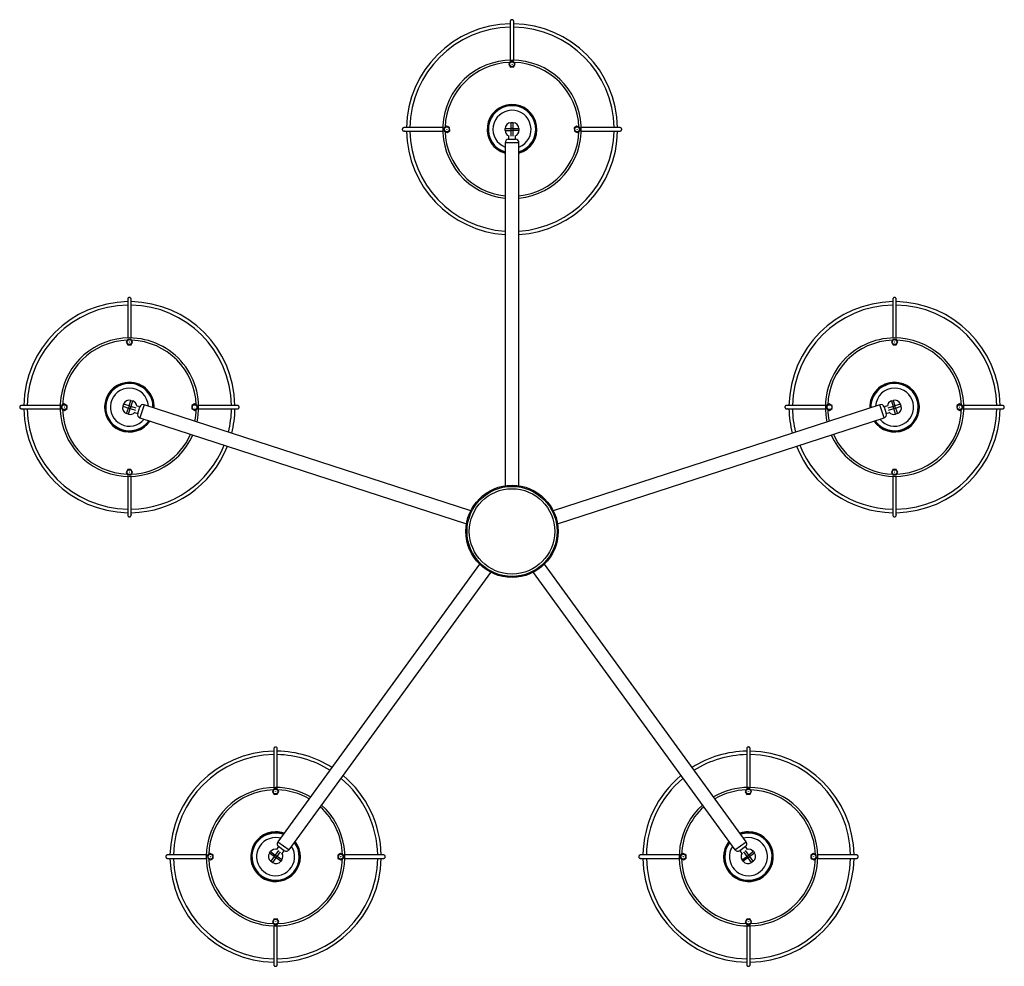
# Model space of a CAD drawing. Header units: millimetres. Extents: x 373 to 1003, y 310 to 706.
# Tile 5 of 6: x 599 to 770, y 542 to 706. Entities that reach past the tile are written whole.
import ezdxf

# ---------------------------------------------------------------- set-up
doc = ezdxf.new("R2010")
doc.units = ezdxf.units.MM

msp = doc.modelspace()

# ---------------------------------------------------------------- linework, layer by layer
at = {"color": 7, "linetype": 'Continuous', "lineweight": 25}
for p, q in [((684.29, 699.01), (684.03, 698.51)), ((684.03, 698.51), (684.33, 698.04)), ((684.84, 699.03), (684.29, 699.01)), ((684.33, 698.04), (684.89, 698.07)), ((685.14, 698.56), (684.84, 699.03)), ((684.89, 698.07), (685.14, 698.56)), ((673.28, 687.81), (672.81, 687.51)), ((673.77, 687.56), (673.28, 687.81)), ((684.39, 688.38), (684.39, 687.38)), ((684.79, 688.38), (684.39, 688.38)), ((684.79, 687.38), (684.79, 688.38)), ((695.84, 687.81), (695.37, 687.51)), ((696.34, 687.56), (695.84, 687.81)), ((672.81, 687.51), (672.83, 686.96)), ((672.83, 686.96), (673.33, 686.7)), ((673.33, 686.7), (673.8, 687)), ((673.8, 687), (673.77, 687.56)), ((683.39, 687.38), (684.39, 687.38)), ((683.39, 687.05), (683.39, 687.38)), ((683.39, 687.05), (684.39, 687.05)), ((683.99, 686.14), (683.99, 685.54)), ((684.79, 687.38), (684.39, 687.38)), ((684.39, 687.38), (684.39, 687.05)), ((684.79, 687.05), (684.39, 687.05)), ((684.79, 687.05), (684.79, 687.38)), ((684.79, 687.38), (685.79, 687.38)), ((685.79, 687.05), (684.79, 687.05)), ((685.19, 685.54), (685.19, 686.14)), ((685.79, 687.38), (685.79, 687.05)), ((695.37, 687.51), (695.4, 686.96)), ((695.4, 686.96), (695.89, 686.7)), ((695.89, 686.7), (696.36, 687)), ((696.36, 687), (696.34, 687.56)), ((683.39, 684.94), (683.39, 625.45)), ((683.99, 685.54), (685.19, 685.54)), ((685.79, 625.45), (685.79, 684.94)), ((617.98, 650.83), (617.72, 650.34)), ((617.72, 650.34), (618.02, 649.87)), ((618.54, 650.86), (617.98, 650.83)), ((618.84, 650.39), (618.54, 650.86)), ((618.58, 649.9), (618.84, 650.39)), ((750.59, 650.83), (750.34, 650.34)), ((750.34, 650.34), (750.64, 649.87)), ((751.15, 650.86), (750.59, 650.83)), ((751.45, 650.39), (751.15, 650.86)), ((751.19, 649.9), (751.45, 650.39)), ((618.02, 649.87), (618.58, 649.9)), ((750.64, 649.87), (751.19, 649.9)), ((618.23, 639.31), (618.53, 640.26)), ((618.53, 640.26), (618.84, 640.16)), ((618.84, 640.16), (618.54, 639.21)), ((750.33, 640.16), (750.64, 640.26)), ((750.33, 640.16), (750.64, 639.21)), ((750.64, 640.26), (750.95, 639.31)), ((606.97, 639.64), (606.5, 639.34)), ((606.5, 639.34), (606.53, 638.78)), ((606.53, 638.78), (607.02, 638.52)), ((607.47, 639.38), (606.97, 639.64)), ((607.02, 638.52), (607.49, 638.82)), ((607.49, 638.82), (607.47, 639.38)), ((617.27, 639.62), (617.15, 639.24)), ((617.15, 639.24), (618.1, 638.93)), ((618.23, 639.31), (617.27, 639.62)), ((617.79, 637.98), (618.1, 638.93)), ((618.23, 639.31), (618.1, 638.93)), ((618.1, 638.93), (618.41, 638.83)), ((618.1, 637.88), (618.41, 638.83)), ((618.54, 639.21), (618.23, 639.31)), ((618.54, 639.21), (618.41, 638.83)), ((620.1, 639.12), (619.53, 639.31)), ((619.73, 637.98), (620.1, 639.12)), ((677.43, 621.12), (620.86, 639.51)), ((629.54, 639.64), (629.07, 639.34)), ((629.07, 639.34), (629.09, 638.78)), ((629.09, 638.78), (629.59, 638.52)), ((630.03, 639.38), (629.54, 639.64)), ((629.59, 638.52), (630.06, 638.82)), ((630.06, 638.82), (630.03, 639.38)), ((748.32, 639.51), (691.74, 621.12)), ((739.58, 639.64), (739.11, 639.34)), ((739.11, 639.34), (739.14, 638.78)), ((739.14, 638.78), (739.63, 638.52)), ((740.08, 639.38), (739.58, 639.64)), ((739.63, 638.52), (740.1, 638.82)), ((740.1, 638.82), (740.08, 639.38)), ((749.64, 639.31), (749.07, 639.12)), ((749.07, 639.12), (749.44, 637.98)), ((750.95, 639.31), (750.64, 639.21)), ((750.76, 638.83), (750.64, 639.21)), ((750.76, 638.83), (751.07, 638.93)), ((751.07, 637.88), (750.76, 638.83)), ((751.9, 639.62), (750.95, 639.31)), ((751.07, 638.93), (750.95, 639.31)), ((751.07, 638.93), (752.02, 639.24)), ((751.07, 638.93), (751.38, 637.98)), ((752.02, 639.24), (751.9, 639.62)), ((762.15, 639.64), (761.68, 639.34)), ((761.68, 639.34), (761.71, 638.78)), ((761.71, 638.78), (762.2, 638.52)), ((762.64, 639.38), (762.15, 639.64)), ((762.2, 638.52), (762.67, 638.82)), ((762.67, 638.82), (762.64, 639.38)), ((618.1, 637.88), (617.79, 637.98)), ((619.16, 638.16), (619.73, 637.98)), ((620.11, 637.22), (676.69, 618.84)), ((692.48, 618.84), (749.06, 637.22)), ((749.44, 637.98), (750.01, 638.16)), ((751.38, 637.98), (751.07, 637.88)), ((617.98, 628.27), (617.72, 627.77)), ((618.54, 628.29), (617.98, 628.27)), ((618.84, 627.82), (618.54, 628.29)), ((750.59, 628.27), (750.34, 627.77)), ((751.15, 628.29), (750.59, 628.27)), ((751.45, 627.82), (751.15, 628.29)), ((617.72, 627.77), (618.02, 627.3)), ((618.02, 627.3), (618.58, 627.33)), ((618.58, 627.33), (618.84, 627.82)), ((750.34, 627.77), (750.64, 627.3)), ((750.64, 627.3), (751.19, 627.33)), ((751.19, 627.33), (751.45, 627.82)), ((678.97, 611.84), (644, 563.71)), ((725.17, 563.71), (690.21, 611.84)), ((645.94, 562.3), (680.91, 610.43)), ((688.26, 610.43), (723.23, 562.3)), ((643.31, 572.89), (643.05, 572.39)), ((643.05, 572.39), (643.35, 571.92)), ((643.86, 572.91), (643.31, 572.89)), ((643.35, 571.92), (643.91, 571.95)), ((644.16, 572.44), (643.86, 572.91)), ((643.91, 571.95), (644.16, 572.44)), ((725.27, 572.89), (725.01, 572.39)), ((725.01, 572.39), (725.31, 571.92)), ((725.82, 572.91), (725.27, 572.89)), ((725.31, 571.92), (725.87, 571.95)), ((726.12, 572.44), (725.82, 572.91)), ((725.87, 571.95), (726.12, 572.44)), ((632.3, 561.69), (631.83, 561.39)), ((632.79, 561.43), (632.3, 561.69)), ((632.82, 560.88), (632.79, 561.43)), ((642.56, 561.74), (642.76, 562)), ((643.37, 561.15), (642.56, 561.74)), ((642.76, 562), (643.56, 561.42)), ((643.56, 561.42), (643.37, 561.15)), ((643.56, 561.42), (643.89, 561.18)), ((644.13, 562.88), (643.78, 562.39)), ((645.1, 562.17), (644.13, 562.88)), ((644.75, 561.69), (645.1, 562.17)), ((654.86, 561.69), (654.4, 561.39)), ((655.36, 561.43), (654.86, 561.69)), ((655.38, 560.88), (655.36, 561.43)), ((714.26, 561.69), (713.79, 561.39)), ((714.75, 561.43), (714.26, 561.69)), ((714.78, 560.88), (714.75, 561.43)), ((725.04, 562.88), (724.07, 562.17)), ((724.07, 562.17), (724.42, 561.69)), ((725.39, 562.39), (725.04, 562.88)), ((725.28, 561.18), (725.61, 561.42)), ((726.42, 562), (725.61, 561.42)), ((725.8, 561.15), (725.61, 561.42)), ((726.61, 561.74), (725.8, 561.15)), ((726.42, 562), (726.61, 561.74)), ((736.82, 561.69), (736.35, 561.39)), ((737.32, 561.43), (736.82, 561.69)), ((737.34, 560.88), (737.32, 561.43)), ((631.83, 561.39), (631.85, 560.83)), ((631.85, 560.83), (632.35, 560.58)), ((632.35, 560.58), (632.82, 560.88)), ((643.37, 561.15), (642.79, 560.34)), ((642.79, 560.34), (643.11, 560.11)), ((643.11, 560.11), (643.7, 560.92)), ((643.37, 561.15), (643.7, 560.92)), ((643.7, 560.92), (643.89, 561.18)), ((644.51, 560.33), (643.7, 560.92)), ((644.7, 560.59), (643.89, 561.18)), ((644.7, 560.59), (644.51, 560.33)), ((654.4, 561.39), (654.42, 560.83)), ((654.42, 560.83), (654.92, 560.58)), ((654.92, 560.58), (655.38, 560.88)), ((713.79, 561.39), (713.81, 560.83)), ((713.81, 560.83), (714.31, 560.58)), ((714.31, 560.58), (714.78, 560.88)), ((724.47, 560.59), (725.28, 561.18)), ((724.67, 560.33), (724.47, 560.59)), ((725.48, 560.92), (724.67, 560.33)), ((725.28, 561.18), (725.48, 560.92)), ((725.48, 560.92), (725.8, 561.15)), ((725.48, 560.92), (726.06, 560.11)), ((726.39, 560.34), (725.8, 561.15)), ((726.06, 560.11), (726.39, 560.34)), ((736.35, 561.39), (736.38, 560.83)), ((736.38, 560.83), (736.87, 560.58)), ((736.87, 560.58), (737.34, 560.88)), ((643.31, 550.32), (643.05, 549.83)), ((643.05, 549.83), (643.35, 549.36)), ((643.86, 550.35), (643.31, 550.32)), ((644.16, 549.88), (643.86, 550.35)), ((643.91, 549.38), (644.16, 549.88)), ((725.27, 550.32), (725.01, 549.83)), ((725.01, 549.83), (725.31, 549.36)), ((725.82, 550.35), (725.27, 550.32)), ((726.12, 549.88), (725.82, 550.35)), ((725.87, 549.38), (726.12, 549.88)), ((643.35, 549.36), (643.91, 549.38)), ((725.31, 549.36), (725.87, 549.38))]:
    msp.add_line(p, q, dxfattribs=at)
at = {"color": 8, "linetype": 'Continuous', "lineweight": 25}
for p, q in [((684.39, 687.05), (684.39, 686.1)), ((684.79, 686.1), (684.79, 687.05)), ((685.79, 684.94), (683.39, 684.94)), ((618.41, 638.83), (619.31, 638.54)), ((619.44, 638.92), (618.54, 639.21)), ((620.86, 639.51), (620.11, 637.22)), ((749.06, 637.22), (748.32, 639.51)), ((750.64, 639.21), (749.74, 638.92)), ((749.86, 638.54), (750.76, 638.83)), ((644, 563.71), (645.94, 562.3)), ((723.23, 562.3), (725.17, 563.71)), ((644.12, 562.18), (643.56, 561.42)), ((643.89, 561.18), (644.45, 561.95)), ((724.73, 561.95), (725.28, 561.18)), ((725.61, 561.42), (725.05, 562.18))]:
    msp.add_line(p, q, dxfattribs=at)
at = {"color": 8, "linetype": 'Continuous', "lineweight": 25, "flags": 128}
for points in [[(644.44, 564.33), (644.09, 564.4), (643.61, 564.43)], [(725.57, 564.43), (725.08, 564.4), (724.73, 564.33)]]:
    msp.add_lwpolyline(points, dxfattribs=at)
at = {"color": 7, "linetype": 'Continuous', "lineweight": 25}
for centre, radius in [((684.59, 698.54), 0.417), ((684.59, 698.54), 0.0166), ((673.3, 687.26), 0.417), ((673.3, 687.26), 0.0166), ((695.87, 687.26), 0.417), ((695.87, 687.26), 0.0166), ((618.28, 650.37), 0.417), ((618.28, 650.37), 0.0166), ((750.89, 650.37), 0.417), ((750.89, 650.37), 0.0166), ((606.99, 639.08), 0.417), ((606.99, 639.08), 0.0166), ((629.57, 639.08), 0.417), ((629.57, 639.08), 0.0166), ((739.61, 639.08), 0.417), ((739.61, 639.08), 0.0166), ((762.18, 639.08), 0.417), ((762.18, 639.08), 0.0166), ((618.28, 627.8), 0.417), ((750.89, 627.8), 0.417), ((618.28, 627.8), 0.0166), ((750.89, 627.8), 0.0166), ((684.59, 617.54), 8), ((684.59, 617.54), 7.8), ((684.59, 617.54), 7.4), ((643.61, 572.42), 0.417), ((643.61, 572.42), 0.0166), ((725.57, 572.42), 0.417), ((725.57, 572.42), 0.0166), ((632.32, 561.13), 0.417), ((654.89, 561.13), 0.417), ((714.28, 561.13), 0.417), ((736.85, 561.13), 0.417), ((632.32, 561.13), 0.0166), ((654.89, 561.13), 0.0166), ((714.28, 561.13), 0.0166), ((736.85, 561.13), 0.0166), ((643.61, 549.85), 0.417), ((643.61, 549.85), 0.0166), ((725.57, 549.85), 0.417), ((725.57, 549.85), 0.0166)]:
    msp.add_circle(centre, radius, dxfattribs=at)
for centre, radius, start, end in [((684.59, 687.26), 18.3, 90.9417, 179.0583), ((684.59, 687.26), 17.7, 90.9741, 179.0281), ((684.59, 687.26), 18.3, 0.9423, 89.0592), ((684.59, 687.26), 17.7, 0.9714, 89.0266), ((684.59, 687.26), 12, 90, 264.2608), ((684.59, 687.26), 12, 275.7392, 90), ((684.59, 687.26), 4.31, 92.2231, 253.8378), ((684.59, 687.26), 4.2, 92.2231, 253.3985), ((684.59, 687.26), 4.1, 92.2231, 252.9814), ((684.59, 687.26), 4.31, 286.1622, 92.2231), ((684.59, 687.26), 4.2, 286.6015, 92.2231), ((684.59, 687.26), 4.1, 287.0186, 92.2231), ((684.39, 687.38), 1, 90, 180), ((684.79, 687.38), 1, 0, 90), ((684.59, 687.26), 18.3, 180.9386, 266.2402), ((684.59, 687.26), 17.7, 180.9716, 266.1126), ((684.39, 687.05), 1, 180, 249.6906), ((684.79, 687.05), 1, 290.3094, 0), ((684.59, 687.26), 17.7, 273.8874, 359.0279), ((684.59, 687.26), 18.3, 273.7598, 359.0597), ((683.99, 684.94), 0.6, 90, 180), ((685.19, 684.94), 0.6, 0, 90), ((618.28, 639.08), 18.3, 90.9417, 179.0583), ((618.28, 639.08), 18.3, 0.9423, 89.0592), ((750.89, 639.08), 18.3, 90.9417, 179.0583), ((750.89, 639.08), 18.3, 0.9423, 89.0592), ((618.28, 639.08), 17.7, 90.9741, 179.0281), ((618.28, 639.08), 17.7, 0.9714, 89.0266), ((750.89, 639.08), 17.7, 90.9741, 179.0281), ((750.89, 639.08), 17.7, 0.9714, 89.0266), ((618.28, 639.08), 12, 90, 336.2608), ((618.28, 639.08), 12, 347.7392, 90), ((750.89, 639.08), 12, 90, 192.2608), ((750.89, 639.08), 12, 203.7392, 90), ((618.28, 639.08), 4.31, 90, 325.8378), ((618.28, 639.08), 4.31, 358.1622, 90), ((750.89, 639.08), 4.31, 90, 181.8378), ((750.89, 639.08), 4.31, 214.1622, 90), ((618.28, 639.08), 4.2, 90, 325.3985), ((618.28, 639.08), 4.1, 90, 324.9814), ((618.28, 639.08), 4.2, 358.6015, 90), ((618.28, 639.08), 4.1, 359.0186, 90), ((750.89, 639.08), 4.2, 90, 181.3985), ((750.89, 639.08), 4.1, 90, 180.9814), ((750.89, 639.08), 4.2, 214.6015, 90), ((750.89, 639.08), 4.1, 215.0186, 90), ((618.23, 639.31), 1, 72, 162), ((618.54, 639.21), 1, 2.3094, 72), ((750.64, 639.21), 1, 108, 177.6906), ((750.95, 639.31), 1, 18, 108), ((618.28, 639.08), 18.3, 180.9386, 269.061), ((618.28, 639.08), 17.7, 180.9716, 269.0263), ((618.1, 638.93), 1, 162, 252), ((618.41, 638.83), 1, 252, 321.6906), ((620.67, 638.94), 0.6, 72, 162), ((618.28, 639.08), 17.7, 345.8874, 359.0279), ((618.28, 639.08), 18.3, 345.7598, 359.0597), ((750.89, 639.08), 18.3, 180.9386, 194.2402), ((750.89, 639.08), 17.7, 180.9716, 194.1126), ((748.5, 638.94), 0.6, 18, 108), ((750.76, 638.83), 1, 218.3094, 288), ((750.89, 639.08), 17.7, 270.9734, 359.0279), ((750.89, 639.08), 18.3, 270.9409, 359.0597), ((751.07, 638.93), 1, 288, 18), ((620.3, 637.79), 0.6, 162, 252), ((748.87, 637.79), 0.6, 288, 18), ((618.28, 639.08), 17.7, 270.9734, 338.1126), ((618.28, 639.08), 18.3, 270.9409, 338.2402), ((750.89, 639.08), 18.3, 201.7598, 269.061), ((750.89, 639.08), 17.7, 201.8874, 269.0263), ((643.61, 561.13), 18.3, 90.9417, 179.0583), ((643.61, 561.13), 17.7, 90.9741, 179.0281), ((643.61, 561.13), 18.3, 57.7598, 89.0592), ((643.61, 561.13), 17.7, 57.8874, 89.0266), ((725.57, 561.13), 18.3, 90.9417, 122.2402), ((725.57, 561.13), 17.7, 90.9741, 122.1126), ((725.57, 561.13), 18.3, 0.9423, 89.0592), ((725.57, 561.13), 17.7, 0.9714, 89.0266), ((643.61, 561.13), 18.3, 0.9423, 50.2402), ((725.57, 561.13), 18.3, 129.7598, 179.0583), ((643.61, 561.13), 17.7, 0.9714, 50.1126), ((725.57, 561.13), 17.7, 129.8874, 179.0281), ((643.61, 561.13), 12, 90, 48.2608), ((643.61, 561.13), 12, 59.7392, 90), ((725.57, 561.13), 12, 131.7392, 90), ((725.57, 561.13), 12, 90, 120.2608), ((643.61, 561.13), 4.31, 90, 37.8378), ((643.61, 561.13), 4.2, 90, 37.3985), ((643.61, 561.13), 4.1, 90, 36.9814), ((643.61, 561.13), 4.31, 70.1622, 90), ((643.61, 561.13), 4.2, 70.6015, 90), ((643.61, 561.13), 4.1, 71.0186, 90), ((725.57, 561.13), 4.31, 142.1622, 90), ((725.57, 561.13), 4.2, 142.6015, 90), ((725.57, 561.13), 4.1, 143.0186, 90), ((725.57, 561.13), 4.31, 90, 109.8378), ((725.57, 561.13), 4.2, 90, 109.3985), ((725.57, 561.13), 4.1, 90, 108.9814), ((644.48, 563.36), 0.6, 144, 234), ((724.69, 563.36), 0.6, 306, 36), ((643.37, 561.15), 1, 144, 234), ((643.56, 561.42), 1, 74.3094, 144), ((643.89, 561.18), 1, 324, 33.6906), ((645.45, 562.66), 0.6, 234, 324), ((723.72, 562.66), 0.6, 216, 306), ((725.28, 561.18), 1, 146.3094, 216), ((725.61, 561.42), 1, 36, 105.6906), ((725.8, 561.15), 1, 306, 36), ((643.61, 561.13), 18.3, 180.9386, 269.061), ((643.61, 561.13), 17.7, 180.9716, 269.0263), ((643.7, 560.92), 1, 234, 324), ((643.61, 561.13), 17.7, 270.9734, 359.0279), ((643.61, 561.13), 18.3, 270.9409, 359.0597), ((725.57, 561.13), 18.3, 180.9386, 269.061), ((725.57, 561.13), 17.7, 180.9716, 269.0263), ((725.48, 560.92), 1, 216, 306), ((725.57, 561.13), 17.7, 270.9734, 359.0279), ((725.57, 561.13), 18.3, 270.9409, 359.0597)]:
    msp.add_arc(centre, radius, start, end, dxfattribs=at)
at = {"color": 8, "linetype": 'Continuous', "lineweight": 25}
for centre, radius, start, end in [((684.59, 687.26), 11.6, 91.8897, 178.1521), ((684.59, 687.26), 11.6, 1.8897, 88.1521), ((684.59, 687.26), 3.3, 92.2231, 248.6763), ((684.59, 687.26), 3.3, 291.3237, 92.2231), ((684.59, 687.26), 11.6, 181.8897, 264.0622), ((684.59, 687.26), 11.6, 275.9378, 358.1521), ((618.28, 639.08), 11.6, 91.8897, 178.1521), ((618.28, 639.08), 11.6, 1.8897, 88.1521), ((750.89, 639.08), 11.6, 91.8897, 178.1521), ((750.89, 639.08), 11.6, 1.8897, 88.1521), ((618.28, 639.08), 3.3, 90, 320.6763), ((618.28, 639.08), 3.3, 3.3237, 90), ((750.89, 639.08), 3.3, 90, 176.6763), ((750.89, 639.08), 3.3, 219.3237, 90), ((618.28, 639.08), 11.6, 181.8897, 268.1521), ((618.28, 639.08), 11.6, 347.9378, 358.1521), ((750.89, 639.08), 11.6, 181.8897, 192.0622), ((750.89, 639.08), 11.6, 271.8897, 358.1521), ((618.28, 639.08), 11.6, 271.8897, 336.0622), ((750.89, 639.08), 11.6, 203.9378, 268.1521), ((643.61, 561.13), 11.6, 91.8897, 178.1521), ((643.61, 561.13), 11.6, 59.9378, 88.1521), ((725.57, 561.13), 11.6, 91.8897, 120.0622), ((725.57, 561.13), 11.6, 1.8897, 88.1521), ((643.61, 561.13), 11.6, 1.8897, 48.0622), ((725.57, 561.13), 11.6, 131.9378, 178.1521), ((643.61, 561.13), 3.3, 90, 32.6763), ((725.57, 561.13), 3.3, 147.3237, 90), ((643.61, 561.13), 11.6, 181.8897, 268.1521), ((643.61, 561.13), 11.6, 271.8897, 358.1521), ((725.57, 561.13), 11.6, 181.8897, 268.1521), ((725.57, 561.13), 11.6, 271.8897, 358.1521)]:
    msp.add_arc(centre, radius, start, end, dxfattribs=at)
at = {"color": 7, "linetype": 'Continuous', "lineweight": 25}
for points, knots in [([(684.89, 705.97), (684.88, 706), (684.88, 706.07), (684.83, 706.16), (684.77, 706.21), (684.73, 706.24), (684.68, 706.26), (684.64, 706.27), (684.59, 706.27), (684.53, 706.27), (684.47, 706.25), (684.4, 706.21), (684.35, 706.16), (684.3, 706.07), (684.29, 706.01), (684.29, 705.97)], [0, 0, 0, 0, 0.176632, 0.3143256, 0.3680601, 0.411222, 0.4444788, 0.4749877, 0.5141526, 0.5628686, 0.6207442, 0.6865904, 0.7587623, 0.8356829, 1, 1, 1, 1]), ([(684.29, 705.97), (684.29, 705.95), (684.29, 705.91), (684.29, 705.77), (684.29, 705.6), (684.29, 705.43), (684.29, 705.25), (684.29, 704.95), (684.29, 704.44), (684.29, 703.59), (684.29, 702.58), (684.29, 701.71), (684.29, 701.04), (684.29, 700.56), (684.29, 700.05), (684.29, 699.59), (684.29, 699.35), (684.29, 699.25)], [0, 0, 0, 0, 0.080065, 0.149276, 0.207945, 0.25633, 0.294801, 0.330177, 0.438767, 0.549742, 0.661522, 0.773291, 0.81176, 0.858896, 0.915598, 0.96385, 1, 1, 1, 1]), ([(684.89, 699.23), (684.89, 699.4), (684.89, 699.73), (684.89, 700.26), (684.89, 700.74), (684.89, 701.15), (684.89, 701.52), (684.89, 702.05), (684.89, 702.76), (684.89, 703.64), (684.89, 704.44), (684.89, 704.95), (684.89, 705.25), (684.89, 705.43), (684.89, 705.6), (684.89, 705.77), (684.89, 705.91), (684.89, 705.95), (684.89, 705.97)], [0, 0, 0, 0, 0.057019, 0.112029, 0.159624, 0.199381, 0.233109, 0.266548, 0.358782, 0.450866, 0.561718, 0.670188, 0.705525, 0.743954, 0.792286, 0.850889, 0.920024, 1, 1, 1, 1]), ([(665.88, 687.56), (665.84, 687.55), (665.78, 687.55), (665.68, 687.5), (665.63, 687.44), (665.6, 687.39), (665.59, 687.35), (665.57, 687.31), (665.57, 687.26), (665.57, 687.2), (665.59, 687.14), (665.63, 687.07), (665.68, 687.02), (665.77, 686.97), (666.12, 686.93), (665.84, 686.96), (666.09, 686.95), (666.23, 686.96), (666.42, 686.96), (666.59, 686.96), (666.89, 686.96), (667.4, 686.96), (668.25, 686.96), (669.26, 686.96), (670.13, 686.96), (670.8, 686.96), (671.29, 686.96), (671.79, 686.96), (672.26, 686.96), (672.51, 686.96), (672.62, 686.96)], [0, 0, 0, 0, 0.013251, 0.02358, 0.027612, 0.03085, 0.033344, 0.035633, 0.038571, 0.042226, 0.046568, 0.051507, 0.056921, 0.062692, 0.075019, 0.148864, 0.212699, 0.26681, 0.311436, 0.346919, 0.379547, 0.479701, 0.582056, 0.685152, 0.788239, 0.82372, 0.867195, 0.919492, 0.963996, 1, 1, 1, 1]), ([(672.59, 687.56), (672.43, 687.56), (672.1, 687.56), (671.58, 687.56), (671.1, 687.56), (670.69, 687.56), (670.33, 687.56), (669.79, 687.56), (669.08, 687.56), (668.2, 687.56), (667.4, 687.56), (666.89, 687.56), (666.59, 687.56), (666.42, 687.56), (666.24, 687.56), (666.07, 687.56), (665.93, 687.56), (665.89, 687.56), (665.88, 687.56)], [0, 0, 0, 0, 0.055094, 0.110217, 0.157909, 0.197748, 0.231544, 0.265052, 0.357473, 0.449745, 0.560824, 0.669516, 0.704925, 0.743432, 0.791862, 0.850585, 0.919861, 1, 1, 1, 1]), ([(696.55, 686.96), (696.72, 686.96), (697.06, 686.96), (697.59, 686.96), (698.07, 686.96), (698.48, 686.96), (698.85, 686.96), (699.38, 686.96), (700.09, 686.96), (700.97, 686.96), (701.77, 686.96), (702.28, 686.96), (702.58, 686.96), (702.76, 686.96), (702.94, 686.96), (703.1, 686.96), (703.24, 686.96), (703.28, 686.96), (703.3, 686.96)], [0, 0, 0, 0, 0.058623, 0.11354, 0.161053, 0.200743, 0.234414, 0.267796, 0.359873, 0.4518, 0.562464, 0.670749, 0.706026, 0.74439, 0.792639, 0.851143, 0.92016, 1, 1, 1, 1]), ([(703.3, 687.56), (703.28, 687.56), (703.24, 687.56), (703.1, 687.56), (702.94, 687.56), (702.76, 687.56), (702.58, 687.56), (702.28, 687.56), (701.77, 687.56), (700.92, 687.56), (699.91, 687.56), (699.04, 687.56), (698.37, 687.56), (697.89, 687.56), (697.38, 687.56), (696.92, 687.56), (696.67, 687.56), (696.57, 687.56)], [0, 0, 0, 0, 0.0799819, 0.1491218, 0.2077292, 0.2560641, 0.2944956, 0.3298351, 0.4383127, 0.5491732, 0.6608369, 0.7724902, 0.8109194, 0.8580068, 0.9146497, 0.962852, 1, 1, 1, 1]), ([(703.3, 686.96), (703.33, 686.96), (703.4, 686.96), (703.49, 687.02), (703.54, 687.07), (703.57, 687.12), (703.59, 687.16), (703.6, 687.2), (703.6, 687.25), (703.6, 687.31), (703.58, 687.38), (703.54, 687.44), (703.49, 687.49), (703.4, 687.55), (703.34, 687.55), (703.3, 687.56)], [0, 0, 0, 0, 0.176632, 0.314326, 0.36806, 0.411222, 0.444479, 0.474988, 0.514153, 0.562869, 0.620744, 0.68659, 0.758762, 0.835683, 1, 1, 1, 1]), ([(618.58, 657.79), (618.58, 657.83), (618.57, 657.89), (618.52, 657.98), (618.46, 658.04), (618.42, 658.06), (618.38, 658.08), (618.33, 658.09), (618.28, 658.1), (618.22, 658.09), (618.16, 658.07), (618.1, 658.04), (618.04, 657.99), (617.99, 657.9), (617.98, 657.83), (617.98, 657.79)], [0, 0, 0, 0, 0.176632, 0.314326, 0.36806, 0.411222, 0.444479, 0.474988, 0.514153, 0.562869, 0.620744, 0.68659, 0.758762, 0.835683, 1, 1, 1, 1]), ([(617.98, 657.79), (617.98, 657.77), (617.98, 657.74), (617.98, 657.6), (617.98, 657.43), (617.98, 657.25), (617.98, 657.07), (617.98, 656.78), (617.98, 656.26), (617.98, 655.42), (617.98, 654.4), (617.98, 653.53), (617.98, 652.87), (617.98, 652.38), (617.98, 651.87), (617.98, 651.41), (617.98, 651.17), (617.98, 651.07)], [0, 0, 0, 0, 0.080065, 0.149276, 0.207945, 0.25633, 0.294801, 0.330177, 0.438767, 0.549742, 0.661522, 0.773291, 0.81176, 0.858896, 0.915598, 0.96385, 1, 1, 1, 1]), ([(618.58, 651.06), (618.58, 651.23), (618.58, 651.56), (618.58, 652.09), (618.58, 652.57), (618.58, 652.98), (618.58, 653.34), (618.58, 653.88), (618.58, 654.58), (618.58, 655.47), (618.58, 656.26), (618.58, 656.78), (618.58, 657.07), (618.58, 657.25), (618.58, 657.43), (618.58, 657.6), (618.58, 657.74), (618.58, 657.77), (618.58, 657.79)], [0, 0, 0, 0, 0.0570187, 0.1120292, 0.1596237, 0.1993813, 0.2331093, 0.2665482, 0.3587819, 0.4508659, 0.5617185, 0.6701884, 0.7055253, 0.7439541, 0.7922856, 0.8508889, 0.9200238, 1, 1, 1, 1]), ([(751.19, 657.79), (751.19, 657.83), (751.18, 657.89), (751.13, 657.98), (751.07, 658.04), (751.03, 658.06), (750.99, 658.08), (750.94, 658.09), (750.89, 658.1), (750.84, 658.09), (750.77, 658.07), (750.71, 658.04), (750.66, 657.99), (750.6, 657.9), (750.6, 657.83), (750.59, 657.79)], [0, 0, 0, 0, 0.176632, 0.314326, 0.36806, 0.411222, 0.444479, 0.474988, 0.514153, 0.562869, 0.620744, 0.68659, 0.758762, 0.835683, 1, 1, 1, 1]), ([(750.59, 657.79), (750.59, 657.77), (750.59, 657.74), (750.59, 657.6), (750.59, 657.43), (750.59, 657.25), (750.59, 657.07), (750.59, 656.78), (750.59, 656.26), (750.59, 655.42), (750.59, 654.4), (750.59, 653.53), (750.59, 652.87), (750.59, 652.38), (750.59, 651.87), (750.59, 651.41), (750.59, 651.17), (750.59, 651.07)], [0, 0, 0, 0, 0.080065, 0.149276, 0.207945, 0.25633, 0.294801, 0.330177, 0.438767, 0.549742, 0.661522, 0.773291, 0.81176, 0.858896, 0.915598, 0.96385, 1, 1, 1, 1]), ([(751.19, 651.06), (751.19, 651.23), (751.19, 651.56), (751.19, 652.09), (751.19, 652.57), (751.19, 652.98), (751.19, 653.34), (751.19, 653.88), (751.19, 654.58), (751.19, 655.47), (751.19, 656.26), (751.19, 656.78), (751.19, 657.07), (751.19, 657.25), (751.19, 657.43), (751.19, 657.6), (751.19, 657.74), (751.19, 657.77), (751.19, 657.79)], [0, 0, 0, 0, 0.0570187, 0.1120292, 0.1596237, 0.1993813, 0.2331093, 0.2665482, 0.3587819, 0.4508659, 0.5617185, 0.6701884, 0.7055253, 0.7439541, 0.7922856, 0.8508889, 0.9200238, 1, 1, 1, 1]), ([(599.57, 639.38), (599.53, 639.38), (599.47, 639.37), (599.38, 639.32), (599.32, 639.26), (599.3, 639.22), (599.28, 639.18), (599.27, 639.13), (599.26, 639.08), (599.27, 639.03), (599.29, 638.96), (599.32, 638.9), (599.38, 638.85), (599.46, 638.79), (599.82, 638.76), (599.54, 638.79), (599.78, 638.78), (599.93, 638.78), (600.11, 638.78), (600.29, 638.78), (600.59, 638.78), (601.1, 638.78), (601.95, 638.78), (602.96, 638.78), (603.83, 638.78), (604.5, 638.78), (604.98, 638.78), (605.49, 638.78), (605.96, 638.78), (606.2, 638.78), (606.31, 638.78)], [0, 0, 0, 0, 0.013251, 0.02358, 0.027612, 0.03085, 0.033344, 0.035633, 0.038571, 0.042226, 0.046568, 0.051507, 0.056921, 0.062692, 0.075019, 0.148864, 0.212699, 0.26681, 0.311436, 0.346919, 0.379547, 0.479701, 0.582056, 0.685152, 0.788239, 0.82372, 0.867195, 0.919492, 0.963996, 1, 1, 1, 1]), ([(606.28, 639.38), (606.12, 639.38), (605.8, 639.38), (605.28, 639.38), (604.8, 639.38), (604.38, 639.38), (604.02, 639.38), (603.49, 639.38), (602.78, 639.38), (601.9, 639.38), (601.1, 639.38), (600.59, 639.38), (600.29, 639.38), (600.11, 639.38), (599.93, 639.38), (599.76, 639.38), (599.62, 639.38), (599.59, 639.38), (599.57, 639.38)], [0, 0, 0, 0, 0.055094, 0.110217, 0.157909, 0.197748, 0.231544, 0.265052, 0.357473, 0.449745, 0.560824, 0.669516, 0.704925, 0.743432, 0.791862, 0.850585, 0.919861, 1, 1, 1, 1]), ([(630.24, 638.78), (630.41, 638.78), (630.75, 638.78), (631.28, 638.78), (631.77, 638.78), (632.18, 638.78), (632.54, 638.78), (633.08, 638.78), (633.78, 638.78), (634.66, 638.78), (635.46, 638.78), (635.97, 638.78), (636.27, 638.78), (636.45, 638.78), (636.63, 638.78), (636.8, 638.78), (636.94, 638.78), (636.97, 638.78), (636.99, 638.78)], [0, 0, 0, 0, 0.058623, 0.11354, 0.161053, 0.200743, 0.234414, 0.267796, 0.359873, 0.4518, 0.562464, 0.670749, 0.706026, 0.74439, 0.792639, 0.851143, 0.92016, 1, 1, 1, 1]), ([(636.99, 639.38), (636.97, 639.38), (636.94, 639.38), (636.8, 639.38), (636.63, 639.38), (636.45, 639.38), (636.27, 639.38), (635.97, 639.38), (635.46, 639.38), (634.61, 639.38), (633.6, 639.38), (632.73, 639.38), (632.06, 639.38), (631.58, 639.38), (631.07, 639.38), (630.61, 639.38), (630.37, 639.38), (630.26, 639.38)], [0, 0, 0, 0, 0.0799819, 0.1491218, 0.2077292, 0.2560641, 0.2944956, 0.3298351, 0.4383127, 0.5491732, 0.6608369, 0.7724902, 0.8109194, 0.8580068, 0.9146497, 0.962852, 1, 1, 1, 1]), ([(636.99, 638.78), (637.03, 638.78), (637.09, 638.79), (637.18, 638.84), (637.24, 638.9), (637.26, 638.94), (637.28, 638.98), (637.29, 639.03), (637.3, 639.08), (637.29, 639.14), (637.27, 639.2), (637.24, 639.26), (637.18, 639.32), (637.1, 639.37), (637.03, 639.38), (636.99, 639.38)], [0, 0, 0, 0, 0.176632, 0.314326, 0.36806, 0.411222, 0.444479, 0.474988, 0.514153, 0.562869, 0.620744, 0.68659, 0.758762, 0.835683, 1, 1, 1, 1]), ([(732.18, 639.38), (732.15, 639.38), (732.08, 639.37), (731.99, 639.32), (731.94, 639.26), (731.91, 639.22), (731.89, 639.18), (731.88, 639.13), (731.88, 639.08), (731.88, 639.03), (731.9, 638.96), (731.94, 638.9), (731.99, 638.85), (732.07, 638.79), (732.43, 638.76), (732.15, 638.79), (732.39, 638.78), (732.54, 638.78), (732.72, 638.78), (732.9, 638.78), (733.2, 638.78), (733.71, 638.78), (734.56, 638.78), (735.57, 638.78), (736.44, 638.78), (737.11, 638.78), (737.59, 638.78), (738.1, 638.78), (738.57, 638.78), (738.82, 638.78), (738.93, 638.78)], [0, 0, 0, 0, 0.013251, 0.02358, 0.027612, 0.03085, 0.033344, 0.035633, 0.038571, 0.042226, 0.046568, 0.051507, 0.056921, 0.062692, 0.075019, 0.148864, 0.212699, 0.26681, 0.311436, 0.346919, 0.379547, 0.479701, 0.582056, 0.685152, 0.788239, 0.82372, 0.867195, 0.919492, 0.963996, 1, 1, 1, 1]), ([(738.9, 639.38), (738.73, 639.38), (738.41, 639.38), (737.89, 639.38), (737.41, 639.38), (736.99, 639.38), (736.63, 639.38), (736.1, 639.38), (735.39, 639.38), (734.51, 639.38), (733.71, 639.38), (733.2, 639.38), (732.9, 639.38), (732.72, 639.38), (732.54, 639.38), (732.37, 639.38), (732.23, 639.38), (732.2, 639.38), (732.18, 639.38)], [0, 0, 0, 0, 0.055094, 0.110217, 0.157909, 0.197748, 0.231544, 0.265052, 0.357473, 0.449745, 0.560824, 0.669516, 0.704925, 0.743432, 0.791862, 0.850585, 0.919861, 1, 1, 1, 1]), ([(762.85, 638.78), (763.03, 638.78), (763.36, 638.78), (763.9, 638.78), (764.38, 638.78), (764.79, 638.78), (765.15, 638.78), (765.69, 638.78), (766.4, 638.78), (767.28, 638.78), (768.07, 638.78), (768.59, 638.78), (768.89, 638.78), (769.06, 638.78), (769.24, 638.78), (769.41, 638.78), (769.55, 638.78), (769.58, 638.78), (769.6, 638.78)], [0, 0, 0, 0, 0.058623, 0.11354, 0.161053, 0.200743, 0.234414, 0.267796, 0.359873, 0.4518, 0.562464, 0.670749, 0.706026, 0.74439, 0.792639, 0.851143, 0.92016, 1, 1, 1, 1]), ([(769.6, 639.38), (769.58, 639.38), (769.55, 639.38), (769.41, 639.38), (769.24, 639.38), (769.06, 639.38), (768.89, 639.38), (768.59, 639.38), (768.07, 639.38), (767.23, 639.38), (766.22, 639.38), (765.35, 639.38), (764.68, 639.38), (764.19, 639.38), (763.68, 639.38), (763.22, 639.38), (762.98, 639.38), (762.87, 639.38)], [0, 0, 0, 0, 0.0799819, 0.1491218, 0.2077292, 0.2560641, 0.2944956, 0.3298351, 0.4383127, 0.5491732, 0.6608369, 0.7724902, 0.8109194, 0.8580068, 0.9146497, 0.962852, 1, 1, 1, 1]), ([(769.6, 638.78), (769.64, 638.78), (769.7, 638.79), (769.8, 638.84), (769.85, 638.9), (769.87, 638.94), (769.89, 638.98), (769.9, 639.03), (769.91, 639.08), (769.9, 639.14), (769.89, 639.2), (769.85, 639.26), (769.8, 639.32), (769.71, 639.37), (769.65, 639.38), (769.6, 639.38)], [0, 0, 0, 0, 0.176632, 0.314326, 0.36806, 0.411222, 0.444479, 0.474988, 0.514153, 0.562869, 0.620744, 0.68659, 0.758762, 0.835683, 1, 1, 1, 1]), ([(617.98, 620.37), (617.98, 620.34), (617.99, 620.27), (618.04, 620.18), (618.1, 620.12), (618.14, 620.1), (618.18, 620.08), (618.23, 620.07), (618.28, 620.06), (618.34, 620.07), (618.4, 620.09), (618.46, 620.12), (618.52, 620.18), (618.57, 620.26), (618.6, 620.62), (618.57, 620.34), (618.58, 620.58), (618.58, 620.73), (618.58, 620.91), (618.58, 621.09), (618.58, 621.39), (618.58, 621.9), (618.58, 622.75), (618.58, 623.76), (618.58, 624.63), (618.58, 625.3), (618.58, 625.78), (618.58, 626.29), (618.58, 626.76), (618.58, 627.01), (618.58, 627.12)], [0, 0, 0, 0, 0.013247, 0.023573, 0.027603, 0.03084, 0.033334, 0.035622, 0.038559, 0.042212, 0.046553, 0.051491, 0.056904, 0.062672, 0.074995, 0.148817, 0.212632, 0.266726, 0.311338, 0.346809, 0.379427, 0.47955, 0.581873, 0.684937, 0.787991, 0.82346, 0.866921, 0.919202, 0.963692, 1, 1, 1, 1]), ([(617.98, 627.11), (617.98, 626.94), (617.98, 626.61), (617.98, 626.08), (617.98, 625.6), (617.98, 625.18), (617.98, 624.82), (617.98, 624.29), (617.98, 623.58), (617.98, 622.7), (617.98, 621.9), (617.98, 621.39), (617.98, 621.09), (617.98, 620.91), (617.98, 620.73), (617.98, 620.56), (617.98, 620.42), (617.98, 620.39), (617.98, 620.37)], [0, 0, 0, 0, 0.057926, 0.112884, 0.160433, 0.200152, 0.233848, 0.267254, 0.359399, 0.451395, 0.562141, 0.670506, 0.705809, 0.744201, 0.792486, 0.851032, 0.920101, 1, 1, 1, 1]), ([(750.59, 620.37), (750.59, 620.34), (750.6, 620.27), (750.65, 620.18), (750.71, 620.12), (750.75, 620.1), (750.8, 620.08), (750.84, 620.07), (750.89, 620.06), (750.95, 620.07), (751.01, 620.09), (751.07, 620.12), (751.13, 620.18), (751.18, 620.26), (751.22, 620.62), (751.18, 620.34), (751.19, 620.58), (751.19, 620.73), (751.19, 620.91), (751.19, 621.09), (751.19, 621.39), (751.19, 621.9), (751.19, 622.75), (751.19, 623.76), (751.19, 624.63), (751.19, 625.3), (751.19, 625.78), (751.19, 626.29), (751.19, 626.76), (751.19, 627.01), (751.19, 627.12)], [0, 0, 0, 0, 0.013247, 0.023573, 0.027603, 0.03084, 0.033334, 0.035622, 0.038559, 0.042212, 0.046553, 0.051491, 0.056904, 0.062672, 0.074995, 0.148817, 0.212632, 0.266726, 0.311338, 0.346809, 0.379427, 0.47955, 0.581873, 0.684937, 0.787991, 0.82346, 0.866921, 0.919202, 0.963692, 1, 1, 1, 1]), ([(750.59, 627.11), (750.59, 626.94), (750.59, 626.61), (750.59, 626.08), (750.59, 625.6), (750.59, 625.18), (750.59, 624.82), (750.59, 624.29), (750.59, 623.58), (750.59, 622.7), (750.59, 621.9), (750.59, 621.39), (750.59, 621.09), (750.59, 620.91), (750.59, 620.73), (750.59, 620.56), (750.59, 620.42), (750.59, 620.39), (750.59, 620.37)], [0, 0, 0, 0, 0.057926, 0.112884, 0.160433, 0.200152, 0.233848, 0.267254, 0.359399, 0.451395, 0.562141, 0.670506, 0.705809, 0.744201, 0.792486, 0.851032, 0.920101, 1, 1, 1, 1]), ([(643.91, 579.84), (643.9, 579.88), (643.9, 579.94), (643.85, 580.04), (643.79, 580.09), (643.75, 580.12), (643.7, 580.13), (643.66, 580.15), (643.61, 580.15), (643.55, 580.15), (643.49, 580.13), (643.42, 580.09), (643.37, 580.04), (643.32, 579.95), (643.31, 579.89), (643.31, 579.84)], [0, 0, 0, 0, 0.176632, 0.314326, 0.36806, 0.411222, 0.444479, 0.474988, 0.514153, 0.562869, 0.620744, 0.68659, 0.758762, 0.835683, 1, 1, 1, 1]), ([(643.31, 579.84), (643.31, 579.83), (643.31, 579.79), (643.31, 579.65), (643.31, 579.48), (643.31, 579.3), (643.31, 579.13), (643.31, 578.83), (643.31, 578.32), (643.31, 577.47), (643.31, 576.46), (643.31, 575.59), (643.31, 574.92), (643.31, 574.43), (643.31, 573.93), (643.31, 573.47), (643.31, 573.23), (643.31, 573.12)], [0, 0, 0, 0, 0.080065, 0.149276, 0.207945, 0.25633, 0.294801, 0.330177, 0.438767, 0.549742, 0.661522, 0.773291, 0.81176, 0.858896, 0.915598, 0.96385, 1, 1, 1, 1]), ([(643.91, 573.11), (643.91, 573.28), (643.91, 573.61), (643.91, 574.14), (643.91, 574.62), (643.91, 575.03), (643.91, 575.39), (643.91, 575.93), (643.91, 576.64), (643.91, 577.52), (643.91, 578.32), (643.91, 578.83), (643.91, 579.13), (643.91, 579.3), (643.91, 579.48), (643.91, 579.65), (643.91, 579.79), (643.91, 579.83), (643.91, 579.84)], [0, 0, 0, 0, 0.057019, 0.112029, 0.159624, 0.199381, 0.233109, 0.266548, 0.358782, 0.450866, 0.561718, 0.670188, 0.705525, 0.743954, 0.792286, 0.850889, 0.920024, 1, 1, 1, 1]), ([(725.87, 579.84), (725.86, 579.88), (725.86, 579.94), (725.81, 580.04), (725.75, 580.09), (725.7, 580.12), (725.66, 580.13), (725.62, 580.15), (725.57, 580.15), (725.51, 580.15), (725.45, 580.13), (725.38, 580.09), (725.33, 580.04), (725.28, 579.95), (725.27, 579.89), (725.27, 579.84)], [0, 0, 0, 0, 0.176632, 0.314326, 0.36806, 0.411222, 0.444479, 0.474988, 0.514153, 0.562869, 0.620744, 0.68659, 0.758762, 0.835683, 1, 1, 1, 1]), ([(725.27, 579.84), (725.27, 579.83), (725.27, 579.79), (725.27, 579.65), (725.27, 579.48), (725.27, 579.3), (725.27, 579.13), (725.27, 578.83), (725.27, 578.32), (725.27, 577.47), (725.27, 576.46), (725.27, 575.59), (725.27, 574.92), (725.27, 574.43), (725.27, 573.93), (725.27, 573.47), (725.27, 573.23), (725.27, 573.12)], [0, 0, 0, 0, 0.080065, 0.149276, 0.207945, 0.25633, 0.294801, 0.330177, 0.438767, 0.549742, 0.661522, 0.773291, 0.81176, 0.858896, 0.915598, 0.96385, 1, 1, 1, 1]), ([(725.87, 573.11), (725.87, 573.28), (725.87, 573.61), (725.87, 574.14), (725.87, 574.62), (725.87, 575.03), (725.87, 575.39), (725.87, 575.93), (725.87, 576.64), (725.87, 577.52), (725.87, 578.32), (725.87, 578.83), (725.87, 579.13), (725.87, 579.3), (725.87, 579.48), (725.87, 579.65), (725.87, 579.79), (725.87, 579.83), (725.87, 579.84)], [0, 0, 0, 0, 0.057019, 0.112029, 0.159624, 0.199381, 0.233109, 0.266548, 0.358782, 0.450866, 0.561718, 0.670188, 0.705525, 0.743954, 0.792286, 0.850889, 0.920024, 1, 1, 1, 1]), ([(624.9, 561.43), (624.86, 561.43), (624.8, 561.43), (624.7, 561.37), (624.65, 561.31), (624.62, 561.27), (624.61, 561.23), (624.59, 561.19), (624.59, 561.14), (624.59, 561.08), (624.61, 561.01), (624.65, 560.95), (624.7, 560.9), (624.79, 560.84), (625.14, 560.81), (624.87, 560.84), (625.11, 560.83), (625.25, 560.83), (625.44, 560.83), (625.61, 560.83), (625.91, 560.83), (626.43, 560.83), (627.27, 560.83), (628.28, 560.83), (629.15, 560.83), (629.82, 560.83), (630.31, 560.83), (630.82, 560.83), (631.28, 560.83), (631.53, 560.83), (631.64, 560.83)], [0, 0, 0, 0, 0.013251, 0.02358, 0.027612, 0.03085, 0.033344, 0.035633, 0.038571, 0.042226, 0.046568, 0.051507, 0.056921, 0.062692, 0.075019, 0.148864, 0.212699, 0.26681, 0.311436, 0.346919, 0.379547, 0.479701, 0.582056, 0.685152, 0.788239, 0.82372, 0.867195, 0.919492, 0.963996, 1, 1, 1, 1]), ([(631.61, 561.43), (631.45, 561.43), (631.13, 561.43), (630.6, 561.43), (630.12, 561.43), (629.71, 561.43), (629.35, 561.43), (628.81, 561.43), (628.1, 561.43), (627.22, 561.43), (626.43, 561.43), (625.91, 561.43), (625.61, 561.43), (625.44, 561.43), (625.26, 561.43), (625.09, 561.43), (624.95, 561.43), (624.91, 561.43), (624.9, 561.43)], [0, 0, 0, 0, 0.055094, 0.110217, 0.157909, 0.197748, 0.231544, 0.265052, 0.357473, 0.449745, 0.560824, 0.669516, 0.704925, 0.743432, 0.791862, 0.850585, 0.919861, 1, 1, 1, 1]), ([(662.32, 561.43), (662.3, 561.43), (662.27, 561.43), (662.13, 561.43), (661.96, 561.43), (661.78, 561.43), (661.6, 561.43), (661.3, 561.43), (660.79, 561.43), (659.94, 561.43), (658.93, 561.43), (658.06, 561.43), (657.39, 561.43), (656.91, 561.43), (656.4, 561.43), (655.94, 561.43), (655.69, 561.43), (655.59, 561.43)], [0, 0, 0, 0, 0.0799819, 0.1491218, 0.2077292, 0.2560641, 0.2944956, 0.3298351, 0.4383127, 0.5491732, 0.6608369, 0.7724902, 0.8109194, 0.8580068, 0.9146497, 0.962852, 1, 1, 1, 1]), ([(662.32, 560.83), (662.35, 560.84), (662.42, 560.84), (662.51, 560.89), (662.56, 560.95), (662.59, 561), (662.61, 561.04), (662.62, 561.08), (662.62, 561.13), (662.62, 561.19), (662.6, 561.25), (662.56, 561.32), (662.51, 561.37), (662.42, 561.42), (662.36, 561.43), (662.32, 561.43)], [0, 0, 0, 0, 0.176632, 0.314326, 0.36806, 0.411222, 0.444479, 0.474988, 0.514153, 0.562869, 0.620744, 0.68659, 0.758762, 0.835683, 1, 1, 1, 1]), ([(706.85, 561.43), (706.82, 561.43), (706.76, 561.43), (706.66, 561.37), (706.61, 561.31), (706.58, 561.27), (706.57, 561.23), (706.55, 561.19), (706.55, 561.14), (706.55, 561.08), (706.57, 561.01), (706.61, 560.95), (706.66, 560.9), (706.75, 560.84), (707.1, 560.81), (706.82, 560.84), (707.06, 560.83), (707.21, 560.83), (707.4, 560.83), (707.57, 560.83), (707.87, 560.83), (708.38, 560.83), (709.23, 560.83), (710.24, 560.83), (711.11, 560.83), (711.78, 560.83), (712.27, 560.83), (712.77, 560.83), (713.24, 560.83), (713.49, 560.83), (713.6, 560.83)], [0, 0, 0, 0, 0.013251, 0.02358, 0.027612, 0.03085, 0.033344, 0.035633, 0.038571, 0.042226, 0.046568, 0.051507, 0.056921, 0.062692, 0.075019, 0.148864, 0.212699, 0.26681, 0.311436, 0.346919, 0.379547, 0.479701, 0.582056, 0.685152, 0.788239, 0.82372, 0.867195, 0.919492, 0.963996, 1, 1, 1, 1]), ([(713.57, 561.43), (713.41, 561.43), (713.08, 561.43), (712.56, 561.43), (712.08, 561.43), (711.67, 561.43), (711.31, 561.43), (710.77, 561.43), (710.06, 561.43), (709.18, 561.43), (708.38, 561.43), (707.87, 561.43), (707.57, 561.43), (707.4, 561.43), (707.22, 561.43), (707.05, 561.43), (706.91, 561.43), (706.87, 561.43), (706.85, 561.43)], [0, 0, 0, 0, 0.055094, 0.110217, 0.157909, 0.197748, 0.231544, 0.265052, 0.357473, 0.449745, 0.560824, 0.669516, 0.704925, 0.743432, 0.791862, 0.850585, 0.919861, 1, 1, 1, 1]), ([(744.28, 561.43), (744.26, 561.43), (744.22, 561.43), (744.08, 561.43), (743.91, 561.43), (743.74, 561.43), (743.56, 561.43), (743.26, 561.43), (742.75, 561.43), (741.9, 561.43), (740.89, 561.43), (740.02, 561.43), (739.35, 561.43), (738.87, 561.43), (738.36, 561.43), (737.9, 561.43), (737.65, 561.43), (737.55, 561.43)], [0, 0, 0, 0, 0.0799819, 0.1491218, 0.2077292, 0.2560641, 0.2944956, 0.3298351, 0.4383127, 0.5491732, 0.6608369, 0.7724902, 0.8109194, 0.8580068, 0.9146497, 0.962852, 1, 1, 1, 1]), ([(744.28, 560.83), (744.31, 560.84), (744.38, 560.84), (744.47, 560.89), (744.52, 560.95), (744.55, 561), (744.57, 561.04), (744.58, 561.08), (744.58, 561.13), (744.58, 561.19), (744.56, 561.25), (744.52, 561.32), (744.47, 561.37), (744.38, 561.42), (744.32, 561.43), (744.28, 561.43)], [0, 0, 0, 0, 0.176632, 0.314326, 0.36806, 0.411222, 0.444479, 0.474988, 0.514153, 0.562869, 0.620744, 0.68659, 0.758762, 0.835683, 1, 1, 1, 1]), ([(655.57, 560.83), (655.74, 560.83), (656.08, 560.83), (656.61, 560.83), (657.09, 560.83), (657.5, 560.83), (657.87, 560.83), (658.4, 560.83), (659.11, 560.83), (659.99, 560.83), (660.79, 560.83), (661.3, 560.83), (661.6, 560.83), (661.78, 560.83), (661.96, 560.83), (662.13, 560.83), (662.27, 560.83), (662.3, 560.83), (662.32, 560.83)], [0, 0, 0, 0, 0.058623, 0.11354, 0.161053, 0.200743, 0.234414, 0.267796, 0.359873, 0.4518, 0.562464, 0.670749, 0.706026, 0.74439, 0.792639, 0.851143, 0.92016, 1, 1, 1, 1]), ([(737.53, 560.83), (737.7, 560.83), (738.03, 560.83), (738.57, 560.83), (739.05, 560.83), (739.46, 560.83), (739.83, 560.83), (740.36, 560.83), (741.07, 560.83), (741.95, 560.83), (742.75, 560.83), (743.26, 560.83), (743.56, 560.83), (743.74, 560.83), (743.91, 560.83), (744.08, 560.83), (744.22, 560.83), (744.26, 560.83), (744.28, 560.83)], [0, 0, 0, 0, 0.058623, 0.11354, 0.161053, 0.200743, 0.234414, 0.267796, 0.359873, 0.4518, 0.562464, 0.670749, 0.706026, 0.74439, 0.792639, 0.851143, 0.92016, 1, 1, 1, 1]), ([(643.31, 549.17), (643.31, 549), (643.31, 548.66), (643.31, 548.13), (643.31, 547.65), (643.31, 547.24), (643.31, 546.87), (643.31, 546.34), (643.31, 545.63), (643.31, 544.75), (643.31, 543.95), (643.31, 543.44), (643.31, 543.14), (643.31, 542.96), (643.31, 542.78), (643.31, 542.62), (643.31, 542.48), (643.31, 542.44), (643.31, 542.42)], [0, 0, 0, 0, 0.057926, 0.112884, 0.160433, 0.200152, 0.233848, 0.267254, 0.359399, 0.451395, 0.562141, 0.670506, 0.705809, 0.744201, 0.792486, 0.851032, 0.920101, 1, 1, 1, 1]), ([(643.31, 542.42), (643.31, 542.39), (643.31, 542.32), (643.37, 542.23), (643.43, 542.18), (643.47, 542.15), (643.51, 542.13), (643.55, 542.12), (643.6, 542.12), (643.66, 542.12), (643.73, 542.14), (643.79, 542.18), (643.84, 542.23), (643.9, 542.32), (643.93, 542.67), (643.9, 542.39), (643.91, 542.63), (643.91, 542.78), (643.91, 542.96), (643.91, 543.14), (643.91, 543.44), (643.91, 543.95), (643.91, 544.8), (643.91, 545.81), (643.91, 546.68), (643.91, 547.35), (643.91, 547.83), (643.91, 548.34), (643.91, 548.81), (643.91, 549.06), (643.91, 549.17)], [0, 0, 0, 0, 0.013247, 0.023573, 0.027603, 0.03084, 0.033334, 0.035622, 0.038559, 0.042212, 0.046553, 0.051491, 0.056904, 0.062672, 0.074995, 0.148817, 0.212632, 0.266726, 0.311338, 0.346809, 0.379427, 0.47955, 0.581873, 0.684937, 0.787991, 0.82346, 0.866921, 0.919202, 0.963692, 1, 1, 1, 1]), ([(725.27, 549.17), (725.27, 549), (725.27, 548.66), (725.27, 548.13), (725.27, 547.65), (725.27, 547.24), (725.27, 546.87), (725.27, 546.34), (725.27, 545.63), (725.27, 544.75), (725.27, 543.95), (725.27, 543.44), (725.27, 543.14), (725.27, 542.96), (725.27, 542.78), (725.27, 542.62), (725.27, 542.48), (725.27, 542.44), (725.27, 542.42)], [0, 0, 0, 0, 0.057926, 0.112884, 0.160433, 0.200152, 0.233848, 0.267254, 0.359399, 0.451395, 0.562141, 0.670506, 0.705809, 0.744201, 0.792486, 0.851032, 0.920101, 1, 1, 1, 1]), ([(725.27, 542.42), (725.27, 542.39), (725.27, 542.32), (725.33, 542.23), (725.38, 542.18), (725.43, 542.15), (725.47, 542.13), (725.51, 542.12), (725.56, 542.12), (725.62, 542.12), (725.69, 542.14), (725.75, 542.18), (725.8, 542.23), (725.86, 542.32), (725.89, 542.67), (725.86, 542.39), (725.87, 542.63), (725.87, 542.78), (725.87, 542.96), (725.87, 543.14), (725.87, 543.44), (725.87, 543.95), (725.87, 544.8), (725.87, 545.81), (725.87, 546.68), (725.87, 547.35), (725.87, 547.83), (725.87, 548.34), (725.87, 548.81), (725.87, 549.06), (725.87, 549.17)], [0, 0, 0, 0, 0.013247, 0.023573, 0.027603, 0.03084, 0.033334, 0.035622, 0.038559, 0.042212, 0.046553, 0.051491, 0.056904, 0.062672, 0.074995, 0.148817, 0.212632, 0.266726, 0.311338, 0.346809, 0.379427, 0.47955, 0.581873, 0.684937, 0.787991, 0.82346, 0.866921, 0.919202, 0.963692, 1, 1, 1, 1])]:
    msp.add_open_spline(points, degree=3, knots=knots, dxfattribs=at)

doc.saveas('drawing.dxf')
